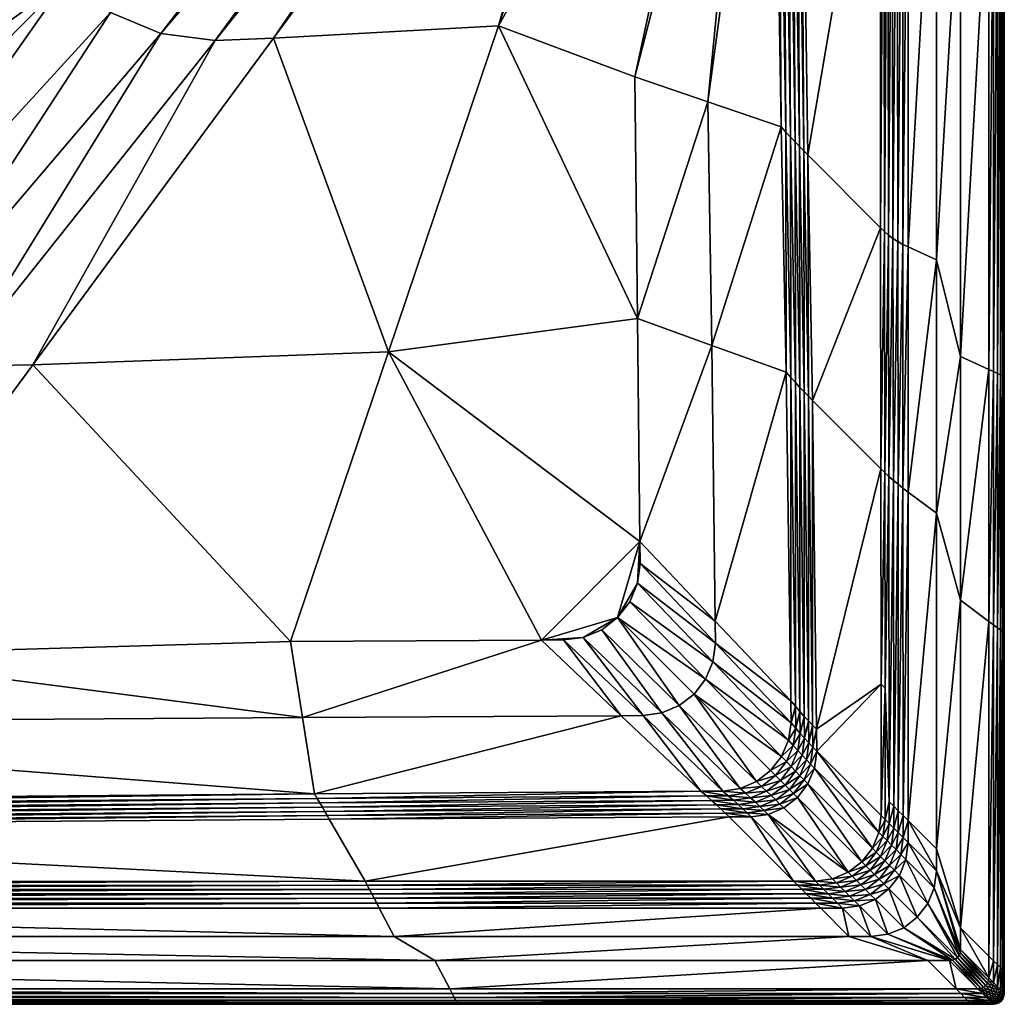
# Model space of a CAD drawing. Header units: centimetres. Extents: x -232.9 to -142.9, y -45 to 45.
# Tile 2 of 13: x -187.9 to -142.9, y -45 to 0. Entities that reach past the tile are written whole.
import ezdxf

# ---------------------------------------------------------------- set-up
doc = ezdxf.new("R2010")
doc.units = ezdxf.units.CM
doc.layers.get('0').update_dxf_attribs({"true_color": 0x8d073a})

msp = doc.modelspace()

# ---------------------------------------------------------------- meshes
at = {"color": 173, "true_color": 0x5858e1}
mesh = msp.add_polyface(dxfattribs=at)
corners = [(-219.853, 11.743, 12.424), (-216.367, 11.072, 12.411), (-216.303, 23.85, 12.353), (-219.758, 27.492, 12.352), (-216.313, -14.134, 12.526), (-216.295, -9.87, 12.506), (-220.119, -27.869, 12.606), (-201.612, -9.632, 12.438), (-199.639, -12.202, 12.441), (-185.791, 1.85, 12.314), (-187.314, 3.836, 12.312), (-197.069, -14.175, 12.438), (-183.805, 0.327, 12.312), (-194.075, -15.415, 12.43), (-181.493, -0.631, 12.306), (-190.862, -15.838, 12.418), (-179.012, -0.958, 12.296), (-187.353, -15.777, 12.401), (-176.353, -0.849, 12.283), (-188.272, 6.148, 12.306), (-202.852, -6.638, 12.43), (-188.599, 8.629, 12.296), (-203.275, -3.425, 12.418), (-188.49, 11.288, 12.283), (-203.214, 0.084, 12.401), (-188.226, 21.302, 12.236), (-203.128, 15.885, 12.329), (-171.097, -15.175, 12.325), (-166.065, -0.275, 12.234), (-214.314, -21.596, 12.551), (-211.942, -24.686, 12.554), (-164.902, 23.047, 12.122), (-165.748, 24.149, 12.121), (-208.852, -27.058, 12.551), (-163.799, 22.201, 12.121), (-205.252, -28.549, 12.541), (-162.515, 21.669, 12.117), (-161.137, 21.487, 12.112), (-159.759, 21.669, 12.105), (-166.28, 25.433, 12.117), (-215.805, -17.996, 12.541), (-166.461, 26.811, 12.112), (-166.28, 28.189, 12.105), (-201.145, 28.228, 12.264), (-211.798, 28.342, 12.312)]
mesh.append_faces([[corners[k] for k in face] for face in [(26, 44, 2)]], dxfattribs={"vtx0": -1, "vtx1": -1, "vtx2": -1, "color": 173})
mesh.append_faces([[corners[k] for k in face] for face in [(1, 26, 2)]], dxfattribs={"vtx1": -1, "color": 173})
mesh.append_faces([[corners[k] for k in face] for face in [(0, 1, 2), (2, 3, 0), (4, 5, 6), (5, 1, 0), (0, 6, 5), (7, 8, 9), (9, 10, 7), (9, 8, 11), (11, 12, 9), (12, 11, 13), (13, 14, 12), (14, 13, 15), (15, 16, 14), (16, 15, 17), (17, 18, 16), (10, 19, 20), (20, 7, 10), (19, 21, 22), (22, 20, 19), (21, 23, 24), (24, 22, 21), (23, 25, 26), (26, 24, 23), (27, 28, 18), (18, 17, 27), (29, 30, 8), (8, 7, 29), (31, 32, 10), (10, 9, 31), (33, 11, 8), (12, 34, 31), (31, 9, 12), (35, 13, 11), (14, 36, 34), (34, 12, 14), (16, 37, 36), (36, 14, 16), (18, 38, 37), (37, 16, 18), (32, 39, 19), (19, 10, 32), (40, 29, 7), (7, 20, 40), (39, 41, 21), (21, 19, 39), (4, 40, 20), (20, 22, 4), (41, 42, 23), (23, 21, 41), (5, 4, 22), (22, 24, 5), (25, 23, 42), (1, 5, 24), (24, 26, 1), (38, 18, 28), (43, 26, 25)]], dxfattribs={"vtx2": -1, "color": 173})
mesh = msp.add_polyface(dxfattribs=at)
corners = [(-158.475, 22.201, 12.097), (-155.017, 19.677, 12.092), (-155.026, 20.677, 12.088), (-158.026, 23.7, 12.088), (-148.625, 24.785, 16.285), (-152.367, 24.711, 12.772), (-152.272, 17.924, 12.681), (-148.617, 14.269, 16.406), (-154.287, 19.939, 12.088), (-153.549, 19.2, 12.088), (-153.571, 24.611, 12.063), (-152.258, 16.923, 12.687), (-148.616, 13.27, 16.406), (-154.276, 18.938, 12.092), (-153.534, 18.199, 12.092), (-159.998, 22.561, 12.102), (-159.759, 21.669, 12.105), (-161.137, 22.411, 12.108), (-161.137, 21.487, 12.112), (-148.442, 24.79, 16.504), (-148.453, 14.095, 16.588), (-153.317, 18.968, 12.104), (-153.341, 24.637, 12.082), (-148.453, 13.096, 16.587), (-153.302, 17.968, 12.109), (-148.247, 24.793, 16.682), (-148.27, 13.953, 16.736), (-153.093, 18.744, 12.154), (-153.123, 24.66, 12.14), (-152.876, 18.528, 12.236), (-152.916, 24.679, 12.239), (-152.667, 18.319, 12.352), (-152.722, 24.694, 12.377), (-152.538, 24.704, 12.555), (-152.466, 18.118, 12.5), (-148.27, 12.953, 16.736), (-148.067, 13.842, 16.852), (-153.078, 17.744, 12.158), (-152.861, 17.527, 12.241), (-152.652, 17.318, 12.356), (-152.451, 17.117, 12.505), (-151.924, -6.183, 12.821), (-156.493, -3.755, 12.206), (-148.6, -9.509, 16.375), (-153.152, -4.897, 12.196), (-148.427, -9.686, 16.566), (-148.067, 12.842, 16.851), (-148.24, -9.851, 16.722), (-152.93, -5.137, 12.213), (-152.715, -5.366, 12.265), (-152.507, -5.586, 12.352), (-152.306, -5.795, 12.474), (-152.112, -5.994, 12.63), (-154.315, 24.562, 12.067), (-159.833, -2.614, 12.216), (-166.065, -0.275, 12.234)]
mesh.append_faces([[corners[k] for k in face] for face in [(3, 0, 2)]], dxfattribs={"vtx0": -1, "vtx1": -1, "color": 173})
mesh.append_faces([[corners[k] for k in face] for face in [(0, 1, 2), (4, 5, 6), (6, 7, 4), (8, 9, 10), (7, 6, 11), (11, 12, 7), (9, 8, 13), (13, 14, 9), (15, 16, 0), (16, 15, 17), (17, 18, 16), (19, 4, 7), (7, 20, 19), (9, 21, 22), (20, 7, 12), (12, 23, 20), (21, 9, 14), (14, 24, 21), (25, 19, 20), (20, 26, 25), (21, 27, 28), (27, 29, 30), (29, 31, 32), (33, 32, 31), (31, 34, 33), (5, 33, 34), (34, 6, 5), (26, 20, 23), (23, 35, 26), (36, 26, 35), (27, 21, 24), (24, 37, 27), (29, 27, 37), (37, 38, 29), (31, 29, 38), (38, 39, 31), (34, 31, 39), (39, 40, 34), (6, 34, 40), (40, 11, 6), (12, 11, 41), (14, 13, 42), (23, 12, 43), (24, 14, 44), (35, 23, 45), (46, 35, 47), (37, 24, 48), (38, 37, 49), (39, 38, 50), (40, 39, 51), (11, 40, 52), (2, 8, 53), (8, 2, 1), (1, 13, 8), (13, 1, 54), (55, 54, 1), (1, 0, 55)]], dxfattribs={"vtx2": -1, "color": 173})
mesh = msp.add_polyface(dxfattribs=at)
corners = [(-161.137, 21.487, 12.112), (-161.137, 22.411, 12.108), (-162.276, 22.561, 12.112), (-162.515, 21.669, 12.117), (-163.337, 23.001, 12.115), (-163.799, 22.201, 12.121), (-164.248, 23.7, 12.116), (-164.902, 23.047, 12.122), (-165.748, 24.149, 12.121), (-161.137, 22.69, 12.106), (-162.204, 22.831, 12.111), (-163.198, 23.243, 12.113), (-164.051, 23.897, 12.114), (-161.137, 23.008, 12.105), (-162.121, 23.138, 12.109), (-163.039, 23.518, 12.111), (-163.826, 24.122, 12.112), (-161.137, 23.702, 11.616), (-161.942, 23.808, 11.616), (-162.07, 23.331, 12.049), (-161.137, 23.209, 12.045), (-162.692, 24.118, 11.616), (-162.938, 23.691, 12.051), (-162.093, 23.245, 12.108), (-161.137, 23.119, 12.105), (-162.983, 23.614, 12.111), (-163.748, 24.201, 12.112), (-161.919, 23.894, 11.557), (-161.137, 23.791, 11.557), (-163.685, 24.264, 12.052), (-161.89, 24.001, 11.557), (-166.065, -0.275, 12.234), (-158.475, 22.201, 12.097), (-159.759, 21.669, 12.105), (-171.097, -15.175, 12.325), (-159.715, -13.66, 12.266), (-159.833, -2.614, 12.216), (-159.607, -23.85, 12.312), (-162.999, 24.025, 11.836), (-162.42, 23.715, 11.836), (-162.42, 23.715, 12.072), (-162.999, 24.025, 12.072), (-162.416, 23.723, 12.157), (-161.791, 23.524, 12.072), (-161.791, 23.524, 11.836), (-161.137, 23.459, 12.072), (-161.137, 23.459, 11.836), (-161.137, 23.469, 12.157), (-161.789, 23.534, 12.157), (-162.406, 23.749, 12.237), (-162.978, 24.056, 12.237), (-161.784, 23.561, 12.237), (-161.137, 23.497, 12.237), (-161.739, 23.785, 12.341), (-161.137, 23.725, 12.341), (-162.318, 23.96, 12.341)]
mesh.append_faces([[corners[k] for k in face] for face in [(0, 1, 2), (2, 3, 0), (3, 2, 4), (4, 5, 3), (5, 4, 6), (6, 7, 5), (8, 7, 6), (2, 1, 9), (9, 10, 2), (4, 2, 10), (10, 11, 4), (6, 4, 11), (11, 12, 6), (9, 13, 14), (14, 10, 9), (10, 14, 15), (15, 11, 10), (11, 15, 16), (16, 12, 11), (17, 18, 19), (19, 20, 17), (18, 21, 22), (22, 19, 18), (23, 14, 13), (13, 24, 23), (25, 15, 14), (14, 23, 25), (15, 25, 26), (27, 18, 17), (17, 28, 27), (24, 20, 19), (19, 23, 24), (23, 19, 22), (22, 25, 23), (25, 22, 29), (30, 27, 28), (31, 32, 33), (31, 34, 35), (35, 36, 31), (37, 35, 34), (38, 39, 40), (41, 40, 42), (43, 40, 39), (39, 44, 43), (45, 43, 44), (44, 46, 45), (43, 45, 47), (47, 48, 43), (40, 43, 48), (48, 42, 40), (42, 49, 50), (51, 48, 47), (47, 52, 51), (53, 51, 52), (52, 54, 53), (51, 53, 55), (55, 49, 51), (48, 51, 49), (49, 42, 48)]], dxfattribs={"vtx2": -1, "color": 173})
mesh = msp.add_polyface(dxfattribs=at)
corners = [(-148.6, -9.509, 16.375), (-151.924, -6.183, 12.821), (-151.718, -17.398, 12.891), (-153.152, -4.897, 12.196), (-156.493, -3.755, 12.206), (-156.316, -14.883, 12.256), (-152.916, -16.106, 12.246), (-148.427, -9.686, 16.566), (-148.589, -20.521, 16.356), (-152.93, -5.137, 12.213), (-152.7, -16.351, 12.264), (-148.24, -9.851, 16.722), (-148.412, -20.701, 16.553), (-148.038, -10.003, 16.844), (-148.222, -20.88, 16.714), (-152.715, -5.366, 12.265), (-152.49, -16.584, 12.318), (-152.507, -5.586, 12.352), (-152.287, -16.806, 12.407), (-152.306, -5.795, 12.474), (-152.091, -17.015, 12.533), (-152.112, -5.994, 12.63), (-151.901, -17.212, 12.694), (-148.616, 13.27, 16.406), (-153.534, 18.199, 12.092), (-142.948, 7.6, 14.93), (-142.948, 7.6, 16), (-142.948, -16.31, 16), (-142.948, -16.31, 14.93), (-144.948, 7.6, 17), (-146.048, 12.7, 17), (-146.048, -10.98, 17), (-144.948, -15.39, 17), (-147.341, 12.7, 17), (-147.341, -10.385, 17), (-143.656, 7.6, 17), (-143.656, -15.985, 17), (-148.453, 13.096, 16.587), (-153.302, 17.968, 12.109), (-148.27, 12.953, 16.736), (-148.067, 12.842, 16.851), (-147.844, 12.763, 16.934), (-147.821, -10.143, 16.931), (-147.603, 12.716, 16.983), (-147.589, -10.27, 16.983), (-153.078, 17.744, 12.158), (-152.861, 17.527, 12.241), (-152.652, 17.318, 12.356), (-152.451, 17.117, 12.505), (-152.258, 16.923, 12.687), (-142.968, 7.6, 16.306), (-142.968, -16.301, 16.306), (-143.027, 7.6, 16.556), (-143.027, -16.274, 16.556), (-143.125, 7.6, 16.75), (-143.125, -16.229, 16.75), (-143.263, 7.6, 16.889), (-143.263, -16.166, 16.889), (-143.439, 7.6, 16.972), (-143.439, -16.084, 16.972), (-142.948, 7.6, 0), (-142.948, -16.31, 0), (-159.833, -2.614, 12.216), (-159.715, -13.66, 12.266), (-154.276, 18.938, 12.092)]
mesh.append_faces([[corners[k] for k in face] for face in [(0, 1, 2), (3, 4, 5), (5, 6, 3), (7, 0, 8), (9, 3, 6), (6, 10, 9), (11, 7, 12), (13, 11, 14), (15, 9, 10), (10, 16, 15), (17, 15, 16), (16, 18, 17), (19, 17, 18), (18, 20, 19), (21, 19, 20), (20, 22, 21), (1, 21, 22), (1, 0, 23), (4, 3, 24), (25, 26, 27), (27, 28, 25), (29, 30, 31), (31, 32, 29), (30, 33, 34), (34, 31, 30), (35, 29, 32), (32, 36, 35), (0, 7, 37), (3, 9, 38), (7, 11, 39), (11, 13, 40), (41, 40, 13), (13, 42, 41), (43, 41, 42), (42, 44, 43), (33, 43, 44), (44, 34, 33), (9, 15, 45), (15, 17, 46), (17, 19, 47), (19, 21, 48), (21, 1, 49), (26, 50, 51), (51, 27, 26), (50, 52, 53), (53, 51, 50), (52, 54, 55), (55, 53, 52), (54, 56, 57), (57, 55, 54), (56, 58, 59), (59, 57, 56), (58, 35, 36), (36, 59, 58), (60, 25, 28), (28, 61, 60), (4, 62, 63), (63, 5, 4), (62, 4, 64)]], dxfattribs={"vtx2": -1, "color": 173})
mesh = msp.add_polyface(dxfattribs=at)
corners = [(-151.718, -17.398, 12.891), (-148.589, -20.521, 16.356), (-148.6, -9.509, 16.375), (-142.948, -28.024, 16), (-142.948, -28.024, 14.93), (-142.948, -16.31, 14.93), (-142.948, -16.31, 16), (-144.948, -15.39, 17), (-146.048, -10.98, 17), (-146.048, -22.551, 17), (-144.948, -26.533, 17), (-147.341, -21.588, 17), (-147.341, -10.385, 17), (-143.656, -15.985, 17), (-143.656, -27.497, 17), (-148.412, -20.701, 16.553), (-148.427, -9.686, 16.566), (-148.222, -20.88, 16.714), (-148.24, -9.851, 16.722), (-148.02, -21.058, 16.839), (-148.038, -10.003, 16.844), (-147.821, -10.143, 16.931), (-147.806, -21.235, 16.928), (-147.589, -10.27, 16.983), (-147.58, -21.412, 16.982), (-151.901, -17.212, 12.694), (-151.924, -6.183, 12.821), (-142.968, -28.009, 16.306), (-142.968, -16.301, 16.306), (-143.027, -27.965, 16.556), (-143.027, -16.274, 16.556), (-143.125, -27.892, 16.75), (-143.125, -16.229, 16.75), (-143.263, -27.789, 16.889), (-143.263, -16.166, 16.889), (-143.439, -27.658, 16.972), (-143.439, -16.084, 16.972), (-142.948, -16.31, 0), (-142.948, -28.024, 0), (-151.533, -32.429, 12.976), (-159.607, -23.85, 12.312), (-156.156, -27.491, 12.313), (-156.316, -14.883, 12.256), (-159.715, -13.66, 12.266), (-148.58, -30.371, 16.338), (-152.704, -31.132, 12.313), (-152.494, -31.381, 12.332), (-152.7, -16.351, 12.264), (-152.916, -16.106, 12.246), (-148.398, -30.552, 16.541), (-148.206, -35.743, 16.706), (-148.004, -35.944, 16.835), (-147.793, -36.155, 16.926), (-147.572, -36.376, 16.982), (-152.289, -31.617, 12.387), (-152.49, -16.584, 12.318), (-152.091, -31.84, 12.479), (-152.287, -16.806, 12.407), (-152.091, -17.015, 12.533), (-151.899, -32.05, 12.608), (-151.713, -32.246, 12.773), (-159.598, -24.85, 12.316), (-156.144, -28.491, 12.317), (-159.718, -25.756, 12.321), (-160.624, -27.325, 12.332), (-160.067, -26.6, 12.326)]
mesh.append_faces([[corners[k] for k in face] for face in [(64, 63, 40)]], dxfattribs={"vtx0": -1, "vtx1": -1, "vtx2": -1, "color": 173})
mesh.append_faces([[corners[k] for k in face] for face in [(0, 1, 2), (3, 4, 5), (5, 6, 3), (7, 8, 9), (9, 10, 7), (11, 9, 8), (8, 12, 11), (13, 7, 10), (10, 14, 13), (1, 15, 16), (15, 17, 18), (17, 19, 20), (21, 20, 19), (19, 22, 21), (23, 21, 22), (22, 24, 23), (12, 23, 24), (24, 11, 12), (25, 0, 26), (27, 3, 6), (6, 28, 27), (29, 27, 28), (28, 30, 29), (31, 29, 30), (30, 32, 31), (33, 31, 32), (32, 34, 33), (35, 33, 34), (34, 36, 35), (14, 35, 36), (36, 13, 14), (37, 5, 4), (4, 38, 37), (1, 0, 39), (40, 41, 42), (42, 43, 40), (15, 1, 44), (45, 46, 47), (47, 48, 45), (17, 15, 49), (19, 17, 50), (22, 19, 51), (24, 22, 52), (11, 24, 53), (46, 54, 55), (55, 47, 46), (54, 56, 57), (57, 55, 54), (58, 57, 56), (25, 58, 59), (0, 25, 60), (41, 40, 61), (62, 61, 63), (41, 45, 48), (48, 42, 41), (64, 65, 63), (63, 61, 40)]], dxfattribs={"vtx2": -1, "color": 173})
mesh = msp.add_polyface(dxfattribs=at)
corners = [(-219.586, -35.746, 12.639), (-215.817, -32.171, 12.606), (-216.817, -32.177, 12.61), (-220.586, -35.753, 12.644), (-222.12, -35.313, 12.649), (-218.459, -31.722, 12.616), (-219.143, -31.195, 12.617), (-221.377, -35.634, 12.647), (-217.666, -32.057, 12.614), (-174.48, -35.381, 12.432), (-229.448, -43, 17), (-230.741, -44.293, 17), (-168.296, -44.293, 17), (-219.832, -35.957, 12.661), (-172.164, -39.378, 16.326), (-223.351, -39.402, 16.29), (-223.523, -39.574, 16.507), (-174.35, -35.592, 12.451), (-172.067, -39.557, 16.532), (-223.706, -39.757, 16.684), (-171.966, -39.747, 16.7), (-223.901, -39.952, 16.822), (-171.859, -39.946, 16.831), (-224.107, -40.159, 16.921), (-171.749, -40.156, 16.925), (-224.326, -40.377, 16.98), (-171.633, -40.377, 16.981), (-224.556, -40.607, 17), (-220.065, -36.16, 12.722), (-174.227, -35.796, 12.508), (-220.282, -36.355, 12.823), (-174.109, -35.994, 12.602), (-220.485, -36.542, 12.963), (-173.999, -36.184, 12.733), (-220.673, -36.721, 13.142), (-173.895, -36.368, 12.902), (-220.846, -36.891, 13.361), (-167.928, -45, 14.93), (-231.448, -45, 14.93), (-231.448, -45, 0), (-231.448, -45, 16), (-225.848, -41.9, 17), (-168.968, -43, 17), (-170.84, -41.9, 17), (-231.429, -44.98, 16.306), (-167.928, -45, 16), (-231.37, -44.921, 16.556), (-167.939, -44.98, 16.306), (-231.272, -44.823, 16.75), (-167.969, -44.921, 16.556), (-231.134, -44.686, 16.889), (-168.02, -44.823, 16.75), (-230.957, -44.509, 16.972), (-168.092, -44.686, 16.889), (-168.184, -44.509, 16.972), (-197.126, -29.039, 12.506), (-201.39, -29.057, 12.526), (-215.805, -17.996, 12.541), (-216.313, -14.134, 12.526), (-220.125, -28.869, 12.61), (-220.006, -29.717, 12.614), (-214.314, -21.596, 12.551), (-219.671, -30.511, 12.616), (-211.942, -24.686, 12.554), (-208.852, -27.058, 12.551), (-205.252, -28.549, 12.541), (-175.024, -31.896, 12.419), (-220.119, -27.869, 12.606), (-199.639, -12.202, 12.441), (-197.069, -14.175, 12.438), (-194.075, -15.415, 12.43), (-190.862, -15.838, 12.418), (-187.353, -15.777, 12.401)]
mesh.append_faces([[corners[k] for k in face] for face in [(0, 1, 2), (2, 3, 0), (4, 5, 6), (7, 8, 5), (3, 2, 8), (8, 7, 3), (1, 0, 9), (10, 11, 12), (13, 0, 3), (14, 15, 16), (13, 17, 9), (9, 0, 13), (18, 16, 19), (20, 19, 21), (22, 21, 23), (24, 23, 25), (26, 25, 27), (28, 29, 17), (17, 13, 28), (30, 31, 29), (29, 28, 30), (32, 33, 31), (31, 30, 32), (33, 32, 34), (35, 34, 36), (37, 38, 39), (36, 15, 14), (40, 38, 37), (41, 10, 42), (27, 41, 43), (44, 40, 45), (46, 44, 47), (48, 46, 49), (50, 48, 51), (52, 50, 53), (11, 52, 54), (1, 55, 56), (56, 2, 1), (57, 58, 59), (59, 60, 57), (61, 57, 60), (60, 62, 61), (63, 61, 62), (62, 6, 63), (5, 64, 63), (63, 6, 5), (8, 65, 64), (64, 5, 8), (2, 56, 65), (65, 8, 2), (55, 1, 66), (67, 59, 58), (68, 63, 64), (69, 64, 65), (70, 65, 56), (56, 71, 70), (71, 56, 55), (55, 72, 71)]], dxfattribs={"vtx2": -1, "color": 173})
mesh = msp.add_polyface(dxfattribs=at)
corners = [(-174.48, -35.381, 12.432), (-175.024, -31.896, 12.419), (-215.817, -32.171, 12.606), (-155.518, -36.437, 13.013), (-173.797, -36.546, 13.108), (-172.164, -39.378, 16.326), (-150.048, -41.9, 17), (-170.84, -41.9, 17), (-168.968, -43, 17), (-151.341, -40.607, 17), (-171.513, -40.607, 17), (-168.296, -44.293, 17), (-229.448, -43, 17), (-223.523, -39.574, 16.507), (-172.067, -39.557, 16.532), (-223.706, -39.757, 16.684), (-171.966, -39.747, 16.7), (-223.901, -39.952, 16.822), (-171.859, -39.946, 16.831), (-224.107, -40.159, 16.921), (-171.749, -40.156, 16.925), (-224.326, -40.377, 16.98), (-171.633, -40.377, 16.981), (-224.556, -40.607, 17), (-220.673, -36.721, 13.142), (-173.895, -36.368, 12.902), (-173.999, -36.184, 12.733), (-220.846, -36.891, 13.361), (-231.448, -45, 0), (-167.928, -45, 0), (-167.928, -45, 14.93), (-156.815, -35.266, 12.351), (-160.457, -31.81, 12.352), (-167.928, -45, 16), (-231.448, -45, 16), (-225.848, -41.9, 17), (-146.448, -43, 17), (-152.579, -39.371, 16.337), (-174.35, -35.592, 12.451), (-156.566, -35.476, 12.369), (-152.397, -39.552, 16.54), (-152.205, -39.743, 16.706), (-152.004, -39.945, 16.834), (-151.793, -40.155, 16.926), (-151.572, -40.376, 16.982), (-174.227, -35.796, 12.508), (-156.33, -35.681, 12.424), (-174.109, -35.994, 12.602), (-156.108, -35.879, 12.516), (-155.898, -36.071, 12.645), (-155.702, -36.257, 12.811), (-167.939, -44.98, 16.306), (-231.429, -44.98, 16.306), (-167.969, -44.921, 16.556), (-231.37, -44.921, 16.556), (-168.02, -44.823, 16.75), (-231.272, -44.823, 16.75), (-168.092, -44.686, 16.889), (-231.134, -44.686, 16.889), (-168.184, -44.509, 16.972), (-230.957, -44.509, 16.972), (-230.741, -44.293, 17), (-162.193, -28.231, 12.343), (-163.098, -28.35, 12.348), (-159.457, -31.804, 12.347), (-175.567, -28.412, 12.405), (-197.126, -29.039, 12.506), (-164.098, -28.354, 12.353), (-187.353, -15.777, 12.401), (-171.097, -15.175, 12.325), (-161.348, -27.881, 12.338), (-160.624, -27.325, 12.332), (-159.607, -23.85, 12.312)]
mesh.append_faces([[corners[k] for k in face] for face in [(72, 69, 67), (71, 72, 67), (62, 71, 67)]], dxfattribs={"vtx0": -1, "vtx1": -1, "vtx2": -1, "color": 173})
mesh.append_faces([[corners[k] for k in face] for face in [(63, 62, 67)]], dxfattribs={"vtx1": -1, "color": 173})
mesh.append_faces([[corners[k] for k in face] for face in [(0, 1, 2), (3, 4, 5), (6, 7, 8), (9, 10, 7), (11, 8, 12), (13, 14, 5), (15, 16, 14), (17, 18, 16), (19, 20, 18), (21, 22, 20), (23, 10, 22), (24, 25, 26), (27, 4, 25), (28, 29, 30), (0, 31, 32), (32, 1, 0), (5, 4, 27), (30, 33, 34), (8, 7, 35), (7, 10, 23), (36, 8, 11), (37, 5, 14), (38, 39, 31), (31, 0, 38), (40, 14, 16), (41, 16, 18), (42, 18, 20), (43, 20, 22), (44, 22, 10), (45, 46, 39), (39, 38, 45), (47, 48, 46), (46, 45, 47), (26, 49, 48), (48, 47, 26), (25, 50, 49), (49, 26, 25), (4, 3, 50), (50, 25, 4), (33, 51, 52), (51, 53, 54), (53, 55, 56), (55, 57, 58), (57, 59, 60), (59, 11, 61), (62, 63, 64), (1, 65, 66), (63, 67, 32), (32, 64, 63), (67, 65, 1), (1, 32, 67), (68, 66, 65), (65, 69, 68), (62, 70, 71), (69, 65, 67)]], dxfattribs={"vtx2": -1, "color": 173})
mesh = msp.add_polyface(dxfattribs=at)
corners = [(-152.704, -31.132, 12.313), (-156.156, -27.491, 12.313), (-156.144, -28.491, 12.317), (-152.69, -32.133, 12.318), (-155.816, -35.259, 12.346), (-155.023, -35.138, 12.342), (-158.608, -31.684, 12.343), (-159.457, -31.804, 12.347), (-154.279, -34.815, 12.337), (-157.814, -31.348, 12.338), (-153.634, -34.314, 12.332), (-157.129, -30.82, 12.332), (-153.133, -33.669, 12.327), (-156.6, -30.135, 12.327), (-152.811, -32.925, 12.322), (-156.264, -29.341, 12.321), (-156.815, -35.266, 12.351), (-160.457, -31.81, 12.352), (-152.494, -31.381, 12.332), (-152.479, -32.382, 12.336), (-152.594, -33.17, 12.341), (-152.91, -33.907, 12.345), (-153.403, -34.545, 12.351), (-152.289, -31.617, 12.387), (-152.275, -32.618, 12.392), (-152.091, -31.84, 12.479), (-152.076, -32.841, 12.484), (-152.385, -33.402, 12.396), (-152.183, -33.621, 12.488), (-151.884, -33.05, 12.613), (-152.695, -34.134, 12.401), (-152.489, -34.35, 12.493), (-151.989, -33.828, 12.617), (-152.291, -34.554, 12.621), (-151.801, -34.024, 12.782), (-152.101, -34.748, 12.787), (-153.182, -34.766, 12.406), (-152.971, -34.977, 12.498), (-151.899, -32.05, 12.608), (-152.091, -17.015, 12.533), (-159.598, -24.85, 12.316), (-162.193, -28.231, 12.343), (-161.348, -27.881, 12.338), (-160.624, -27.325, 12.332), (-160.067, -26.6, 12.326), (-159.718, -25.756, 12.321)]
mesh.append_faces([[corners[k] for k in face] for face in [(0, 1, 2), (2, 3, 0), (4, 5, 6), (6, 7, 4), (5, 8, 9), (9, 6, 5), (8, 10, 11), (11, 9, 8), (12, 13, 11), (11, 10, 12), (14, 15, 13), (13, 12, 14), (3, 2, 15), (15, 14, 3), (16, 4, 7), (7, 17, 16), (18, 0, 3), (3, 19, 18), (19, 3, 14), (14, 20, 19), (20, 14, 12), (12, 21, 20), (21, 12, 10), (10, 22, 21), (22, 10, 8), (23, 18, 19), (19, 24, 23), (25, 23, 24), (24, 26, 25), (24, 19, 20), (20, 27, 24), (26, 24, 27), (27, 28, 26), (29, 26, 28), (27, 20, 21), (21, 30, 27), (28, 27, 30), (30, 31, 28), (32, 28, 31), (31, 33, 32), (34, 32, 33), (33, 35, 34), (30, 21, 22), (22, 36, 30), (31, 30, 36), (36, 37, 31), (33, 31, 37), (25, 38, 39), (40, 2, 1), (7, 6, 41), (42, 41, 6), (6, 9, 42), (43, 42, 9), (9, 11, 43), (13, 44, 43), (43, 11, 13), (15, 45, 44), (44, 13, 15), (45, 15, 2)]], dxfattribs={"vtx2": -1, "color": 173})
mesh = msp.add_polyface(dxfattribs=at)
corners = [(-148.58, -30.371, 16.338), (-151.533, -32.429, 12.976), (-151.519, -33.43, 12.981), (-148.578, -36.37, 16.338), (-152.397, -35.551, 12.994), (-153.019, -36.028, 12.999), (-150.078, -38.968, 16.338), (-151.921, -34.93, 12.989), (-149.457, -38.492, 16.338), (-148.98, -37.87, 16.338), (-151.621, -34.206, 12.985), (-148.68, -37.147, 16.338), (-148.398, -30.552, 16.541), (-148.397, -36.552, 16.54), (-148.499, -37.328, 16.54), (-148.206, -35.743, 16.706), (-148.205, -36.743, 16.706), (-148.004, -35.944, 16.835), (-148.004, -36.944, 16.834), (-147.793, -36.155, 16.926), (-147.793, -37.155, 16.926), (-147.572, -36.376, 16.982), (-147.572, -37.376, 16.982), (-147.341, -36.607, 17), (-151.899, -32.05, 12.608), (-152.091, -31.84, 12.479), (-152.076, -32.841, 12.484), (-151.884, -33.05, 12.613), (-151.713, -32.246, 12.773), (-151.698, -33.247, 12.778), (-148.308, -37.52, 16.706), (-152.183, -33.621, 12.488), (-151.989, -33.828, 12.617), (-151.801, -34.024, 12.782), (-152.101, -34.748, 12.787), (-148.589, -20.521, 16.356), (-142.948, -28.024, 14.93), (-142.948, -28.024, 16), (-142.948, -43.5, 16), (-146.048, -37.9, 17), (-144.948, -41.5, 17), (-144.948, -26.533, 17), (-146.048, -22.551, 17), (-147.341, -21.588, 17), (-143.656, -27.497, 17), (-148.412, -20.701, 16.553), (-148.222, -20.88, 16.714), (-148.02, -21.058, 16.839), (-147.806, -21.235, 16.928), (-147.58, -21.412, 16.982), (-151.901, -17.212, 12.694), (-151.718, -17.398, 12.891), (-142.968, -28.009, 16.306), (-142.968, -43.48, 16.306), (-143.027, -27.965, 16.556), (-143.027, -43.421, 16.556), (-143.125, -27.892, 16.75), (-143.125, -43.323, 16.75), (-143.263, -27.789, 16.889), (-143.263, -43.186, 16.889), (-143.439, -27.658, 16.972), (-143.439, -43.009, 16.972), (-143.656, -42.793, 17), (-142.948, -28.024, 0), (-142.948, -43.5, 14.93)]
mesh.append_faces([[corners[k] for k in face] for face in [(0, 1, 2), (2, 3, 0), (4, 5, 6), (7, 4, 8), (8, 9, 7), (10, 7, 9), (9, 11, 10), (2, 10, 11), (11, 3, 2), (12, 0, 3), (3, 13, 12), (13, 3, 11), (11, 14, 13), (15, 12, 13), (13, 16, 15), (17, 15, 16), (16, 18, 17), (19, 17, 18), (18, 20, 19), (21, 19, 20), (20, 22, 21), (23, 21, 22), (24, 25, 26), (26, 27, 24), (28, 24, 27), (27, 29, 28), (1, 28, 29), (29, 2, 1), (16, 13, 14), (18, 16, 30), (31, 32, 27), (29, 27, 32), (32, 33, 29), (2, 29, 33), (33, 10, 2), (10, 33, 34), (34, 7, 10), (1, 0, 35), (36, 37, 38), (39, 40, 41), (41, 42, 39), (23, 39, 42), (42, 43, 23), (44, 41, 40), (0, 12, 45), (12, 15, 46), (15, 17, 47), (17, 19, 48), (19, 21, 49), (21, 23, 43), (24, 28, 50), (28, 1, 51), (37, 52, 53), (52, 54, 55), (54, 56, 57), (56, 58, 59), (58, 60, 61), (60, 44, 62), (63, 36, 64)]], dxfattribs={"vtx2": -1, "color": 173})
mesh = msp.add_polyface(dxfattribs=at)
corners = [(-153.742, -36.328, 13.004), (-150.802, -39.268, 16.338), (-150.078, -38.968, 16.338), (-149.457, -38.492, 16.338), (-152.397, -35.551, 12.994), (-147.341, -36.607, 17), (-147.341, -37.607, 17), (-146.048, -38.9, 17), (-146.048, -37.9, 17), (-147.444, -38.384, 17), (-146.151, -39.676, 17), (-147.743, -39.107, 17), (-146.45, -40.4, 17), (-150.62, -39.449, 16.54), (-151.578, -39.37, 16.338), (-148.499, -37.328, 16.54), (-148.68, -37.147, 16.338), (-148.98, -37.87, 16.338), (-148.799, -38.052, 16.54), (-149.275, -38.673, 16.54), (-149.897, -39.15, 16.54), (-147.572, -37.376, 16.982), (-148.308, -37.52, 16.706), (-148.205, -36.743, 16.706), (-148.106, -37.721, 16.834), (-148.004, -36.944, 16.834), (-147.793, -37.155, 16.926), (-147.895, -37.932, 16.926), (-147.674, -38.153, 16.982), (-148.607, -38.243, 16.706), (-148.406, -38.444, 16.834), (-148.195, -38.655, 16.926), (-147.974, -38.876, 16.982), (-149.084, -38.864, 16.706), (-148.883, -39.066, 16.834), (-148.672, -39.277, 16.926), (-148.451, -39.498, 16.982), (-149.705, -39.341, 16.706), (-149.504, -39.542, 16.834), (-142.948, -43.5, 16), (-142.948, -43.5, 14.93), (-142.948, -28.024, 14.93), (-144.948, -41.5, 17), (-143.656, -42.793, 17), (-143.656, -27.497, 17), (-142.968, -43.48, 16.306), (-142.948, -28.024, 16), (-143.027, -43.421, 16.556), (-142.968, -28.009, 16.306), (-143.125, -43.323, 16.75), (-143.027, -27.965, 16.556), (-143.263, -43.186, 16.889), (-143.125, -27.892, 16.75), (-143.439, -43.009, 16.972), (-143.263, -27.789, 16.889), (-143.439, -27.658, 16.972), (-142.948, -43.5, 0), (-142.948, -28.024, 0)]
mesh.append_faces([[corners[k] for k in face] for face in [(0, 1, 2), (2, 3, 4), (5, 6, 7), (7, 8, 5), (6, 9, 10), (10, 7, 6), (9, 11, 12), (13, 1, 14), (15, 16, 17), (17, 18, 15), (18, 17, 3), (3, 19, 18), (19, 3, 2), (2, 20, 19), (20, 2, 1), (1, 13, 20), (21, 6, 5), (15, 22, 23), (22, 24, 25), (26, 25, 24), (24, 27, 26), (21, 26, 27), (27, 28, 21), (6, 21, 28), (28, 9, 6), (22, 15, 18), (18, 29, 22), (24, 22, 29), (29, 30, 24), (27, 24, 30), (30, 31, 27), (28, 27, 31), (31, 32, 28), (9, 28, 32), (32, 11, 9), (29, 18, 19), (19, 33, 29), (30, 29, 33), (33, 34, 30), (31, 30, 34), (34, 35, 31), (32, 31, 35), (35, 36, 32), (11, 32, 36), (33, 19, 20), (20, 37, 33), (34, 33, 37), (37, 38, 34), (35, 34, 38), (37, 20, 13), (39, 40, 41), (42, 43, 44), (45, 39, 46), (47, 45, 48), (49, 47, 50), (51, 49, 52), (53, 51, 54), (43, 53, 55), (40, 56, 57)]], dxfattribs={"vtx2": -1, "color": 173})
mesh = msp.add_polyface(dxfattribs=at)
corners = [(-154.519, -36.43, 13.008), (-155.518, -36.437, 13.013), (-152.579, -39.371, 16.337), (-151.578, -39.37, 16.338), (-153.742, -36.328, 13.004), (-150.802, -39.268, 16.338), (-150.078, -38.968, 16.338), (-153.019, -36.028, 12.999), (-172.164, -39.378, 16.326), (-154.779, -35.354, 12.361), (-155.023, -35.138, 12.342), (-155.816, -35.259, 12.346), (-155.566, -35.469, 12.365), (-154.279, -34.815, 12.337), (-154.041, -35.039, 12.356), (-153.403, -34.545, 12.351), (-156.815, -35.266, 12.351), (-156.566, -35.476, 12.369), (-154.547, -35.563, 12.416), (-155.331, -35.674, 12.42), (-154.327, -35.765, 12.508), (-155.108, -35.872, 12.512), (-154.12, -35.96, 12.636), (-154.898, -36.064, 12.64), (-153.925, -36.147, 12.802), (-154.702, -36.25, 12.806), (-152.971, -34.977, 12.498), (-152.77, -35.178, 12.627), (-152.291, -34.554, 12.621), (-152.101, -34.748, 12.787), (-152.579, -35.37, 12.792), (-151.921, -34.93, 12.989), (-152.397, -35.551, 12.994), (-153.182, -34.766, 12.406), (-153.814, -35.253, 12.411), (-153.599, -35.46, 12.503), (-153.394, -35.658, 12.632), (-153.201, -35.847, 12.797), (-156.33, -35.681, 12.424), (-156.108, -35.879, 12.516), (-155.898, -36.071, 12.645), (-155.702, -36.257, 12.811)]
mesh.append_faces([[corners[k] for k in face] for face in [(0, 1, 2), (2, 3, 0), (4, 0, 3), (3, 5, 4), (6, 7, 4), (8, 2, 1), (9, 10, 11), (11, 12, 9), (13, 14, 15), (14, 13, 10), (10, 9, 14), (12, 11, 16), (16, 17, 12), (18, 9, 12), (12, 19, 18), (20, 18, 19), (19, 21, 20), (22, 20, 21), (21, 23, 22), (24, 22, 23), (23, 25, 24), (4, 24, 25), (25, 0, 4), (26, 27, 28), (29, 28, 27), (27, 30, 29), (31, 29, 30), (30, 32, 31), (33, 15, 14), (14, 34, 33), (26, 33, 34), (34, 35, 26), (27, 26, 35), (35, 36, 27), (30, 27, 36), (36, 37, 30), (32, 30, 37), (37, 7, 32), (34, 14, 9), (9, 18, 34), (35, 34, 18), (18, 20, 35), (36, 35, 20), (20, 22, 36), (37, 36, 22), (22, 24, 37), (7, 37, 24), (24, 4, 7), (19, 12, 17), (17, 38, 19), (21, 19, 38), (38, 39, 21), (23, 21, 39), (39, 40, 23), (25, 23, 40), (40, 41, 25), (0, 25, 41), (41, 1, 0)]], dxfattribs={"vtx2": -1, "color": 173})
mesh = msp.add_polyface(dxfattribs=at)
corners = [(-144.448, -45, 16), (-144.448, -45, 14.93), (-143.448, -45, 14.93), (-144.948, -41.5, 17), (-146.048, -37.9, 17), (-146.048, -38.9, 17), (-144.948, -42.5, 17), (-149.048, -41.9, 17), (-150.048, -41.9, 17), (-146.448, -43, 17), (-145.448, -43, 17), (-148.272, -41.798, 17), (-145.319, -42.983, 17), (-147.548, -41.498, 17), (-145.198, -42.933, 17), (-146.927, -41.021, 17), (-145.095, -42.854, 17), (-146.45, -40.4, 17), (-145.015, -42.75, 17), (-146.151, -39.676, 17), (-144.965, -42.629, 17), (-147.444, -38.384, 17), (-147.743, -39.107, 17), (-148.22, -39.728, 17), (-148.841, -40.205, 17), (-149.565, -40.505, 17), (-145.156, -44.293, 17), (-144.156, -44.293, 17), (-144.026, -44.276, 17), (-143.906, -44.226, 17), (-143.802, -44.146, 17), (-143.723, -44.043, 17), (-143.673, -43.922, 17), (-143.656, -43.793, 17), (-143.656, -42.793, 17), (-148.451, -39.498, 16.982), (-149.504, -39.542, 16.834), (-149.293, -39.753, 16.926), (-148.672, -39.277, 16.926), (-149.072, -39.974, 16.982), (-149.796, -40.274, 16.982), (-144.468, -44.98, 16.306), (-143.448, -45, 16), (-144.527, -44.921, 16.556), (-143.468, -44.98, 16.306), (-144.625, -44.823, 16.75), (-143.527, -44.921, 16.556), (-144.763, -44.686, 16.889), (-143.625, -44.823, 16.75), (-143.763, -44.686, 16.889), (-144.939, -44.509, 16.972), (-143.939, -44.509, 16.972), (-144.448, -45, 0)]
mesh.append_faces([[corners[k] for k in face] for face in [(0, 1, 2), (3, 4, 5), (5, 6, 3), (7, 8, 9), (9, 10, 7), (11, 7, 10), (10, 12, 11), (13, 11, 12), (12, 14, 13), (15, 13, 14), (14, 16, 15), (17, 15, 16), (16, 18, 17), (19, 17, 18), (18, 20, 19), (5, 19, 20), (20, 6, 5), (17, 19, 21), (22, 23, 15), (15, 17, 22), (23, 24, 13), (13, 15, 23), (24, 25, 11), (11, 13, 24), (7, 11, 25), (26, 27, 10), (10, 9, 26), (27, 28, 12), (12, 10, 27), (28, 29, 14), (14, 12, 28), (29, 30, 16), (16, 14, 29), (30, 31, 18), (18, 16, 30), (31, 32, 20), (20, 18, 31), (32, 33, 6), (6, 20, 32), (33, 34, 3), (3, 6, 33), (35, 23, 22), (36, 37, 38), (35, 38, 37), (37, 39, 35), (23, 35, 39), (39, 24, 23), (24, 39, 40), (40, 25, 24), (41, 0, 42), (43, 41, 44), (45, 43, 46), (47, 45, 48), (48, 49, 47), (50, 47, 49), (49, 51, 50), (26, 50, 51), (51, 27, 26), (2, 1, 52)]], dxfattribs={"vtx2": -1, "color": 173})
mesh = msp.add_polyface(dxfattribs=at)
corners = [(-167.928, -45, 16), (-167.928, -45, 14.93), (-144.448, -45, 14.93), (-144.448, -45, 16), (-168.968, -43, 17), (-146.448, -43, 17), (-150.048, -41.9, 17), (-149.565, -40.505, 17), (-150.341, -40.607, 17), (-149.048, -41.9, 17), (-151.341, -40.607, 17), (-170.84, -41.9, 17), (-151.578, -39.37, 16.338), (-151.397, -39.552, 16.54), (-150.62, -39.449, 16.54), (-152.579, -39.371, 16.337), (-152.397, -39.552, 16.54), (-150.429, -39.641, 16.706), (-151.205, -39.743, 16.706), (-150.228, -39.842, 16.834), (-151.004, -39.944, 16.834), (-150.017, -40.053, 16.926), (-150.793, -40.155, 16.926), (-149.796, -40.274, 16.982), (-150.572, -40.376, 16.982), (-149.705, -39.341, 16.706), (-149.504, -39.542, 16.834), (-149.293, -39.753, 16.926), (-149.072, -39.974, 16.982), (-152.205, -39.743, 16.706), (-152.004, -39.945, 16.834), (-151.793, -40.155, 16.926), (-151.572, -40.376, 16.982), (-144.468, -44.98, 16.306), (-167.939, -44.98, 16.306), (-144.527, -44.921, 16.556), (-167.969, -44.921, 16.556), (-144.625, -44.823, 16.75), (-168.02, -44.823, 16.75), (-144.763, -44.686, 16.889), (-168.092, -44.686, 16.889), (-144.939, -44.509, 16.972), (-168.184, -44.509, 16.972), (-145.156, -44.293, 17), (-168.296, -44.293, 17), (-172.067, -39.557, 16.532), (-171.966, -39.747, 16.7), (-171.859, -39.946, 16.831), (-171.749, -40.156, 16.925), (-171.633, -40.377, 16.981), (-171.513, -40.607, 17), (-144.448, -45, 0), (-167.928, -45, 0)]
mesh.append_faces([[corners[k] for k in face] for face in [(0, 1, 2), (2, 3, 0), (4, 5, 6), (7, 8, 9), (8, 10, 6), (6, 9, 8), (11, 6, 10), (12, 13, 14), (13, 12, 15), (15, 16, 13), (17, 14, 13), (13, 18, 17), (19, 17, 18), (18, 20, 19), (21, 19, 20), (20, 22, 21), (23, 21, 22), (22, 24, 23), (7, 23, 24), (24, 8, 7), (14, 17, 25), (26, 25, 17), (17, 19, 26), (27, 26, 19), (19, 21, 27), (28, 27, 21), (21, 23, 28), (18, 13, 16), (16, 29, 18), (20, 18, 29), (29, 30, 20), (22, 20, 30), (30, 31, 22), (24, 22, 31), (31, 32, 24), (8, 24, 32), (32, 10, 8), (33, 34, 0), (0, 3, 33), (35, 36, 34), (34, 33, 35), (37, 38, 36), (36, 35, 37), (39, 40, 38), (38, 37, 39), (41, 42, 40), (40, 39, 41), (43, 44, 42), (42, 41, 43), (44, 43, 5), (45, 16, 15), (46, 29, 16), (47, 30, 29), (48, 31, 30), (49, 32, 31), (50, 10, 32), (51, 2, 1), (1, 52, 51)]], dxfattribs={"vtx2": -1, "color": 173})
mesh = msp.add_polyface(dxfattribs=at)
corners = [(-142.948, -44.5, 16), (-142.948, -44.5, 14.93), (-142.948, -43.5, 14.93), (-142.948, -43.5, 16), (-142.965, -44.629, 16), (-142.965, -44.629, 14.93), (-142.968, -44.48, 16.306), (-142.968, -43.48, 16.306), (-142.985, -44.61, 16.306), (-143.027, -44.421, 16.556), (-143.027, -43.421, 16.556), (-143.125, -44.323, 16.75), (-143.125, -43.323, 16.75), (-143.263, -44.186, 16.889), (-143.263, -43.186, 16.889), (-143.439, -44.009, 16.972), (-143.439, -43.009, 16.972), (-143.656, -43.793, 17), (-143.656, -42.793, 17), (-143.633, -44.669, 16.889), (-143.81, -44.492, 16.972), (-143.939, -44.509, 16.972), (-144.156, -44.293, 17), (-144.026, -44.276, 17), (-143.044, -44.551, 16.556), (-143.142, -44.453, 16.75), (-143.28, -44.315, 16.889), (-143.457, -44.138, 16.972), (-143.673, -43.922, 17), (-143.094, -44.671, 16.556), (-143.192, -44.573, 16.75), (-143.33, -44.436, 16.889), (-143.506, -44.259, 16.972), (-143.723, -44.043, 17), (-143.409, -44.539, 16.889), (-143.272, -44.677, 16.75), (-143.586, -44.363, 16.972), (-143.802, -44.146, 17), (-143.513, -44.619, 16.889), (-143.689, -44.442, 16.972), (-143.906, -44.226, 17), (-142.948, -44.5, 0), (-142.948, -43.5, 0), (-142.965, -44.629, 0)]
mesh.append_faces([[corners[k] for k in face] for face in [(0, 1, 2), (2, 3, 0), (4, 5, 1), (1, 0, 4), (6, 0, 3), (3, 7, 6), (8, 4, 0), (0, 6, 8), (9, 6, 7), (7, 10, 9), (11, 9, 10), (10, 12, 11), (13, 11, 12), (12, 14, 13), (15, 13, 14), (14, 16, 15), (17, 15, 16), (16, 18, 17), (19, 20, 21), (22, 21, 20), (20, 23, 22), (24, 8, 6), (6, 9, 24), (25, 24, 9), (9, 11, 25), (26, 25, 11), (11, 13, 26), (27, 26, 13), (13, 15, 27), (28, 27, 15), (15, 17, 28), (8, 24, 29), (30, 29, 24), (24, 25, 30), (31, 30, 25), (25, 26, 31), (32, 31, 26), (26, 27, 32), (33, 32, 27), (27, 28, 33), (34, 35, 30), (30, 31, 34), (36, 34, 31), (31, 32, 36), (37, 36, 32), (32, 33, 37), (35, 34, 38), (39, 38, 34), (34, 36, 39), (40, 39, 36), (36, 37, 40), (20, 19, 38), (38, 39, 20), (23, 20, 39), (39, 40, 23), (41, 42, 2), (2, 1, 41), (43, 41, 1), (1, 5, 43)]], dxfattribs={"vtx2": -1, "color": 173})
mesh = msp.add_polyface(dxfattribs=at)
corners = [(-143.448, -45, 16), (-143.448, -45, 14.93), (-143.319, -44.983, 14.93), (-143.319, -44.983, 16), (-143.015, -44.75, 16), (-143.015, -44.75, 14.93), (-142.965, -44.629, 14.93), (-142.965, -44.629, 16), (-143.095, -44.854, 16), (-143.095, -44.854, 14.93), (-143.198, -44.933, 16), (-143.198, -44.933, 14.93), (-144.448, -45, 16), (-143.468, -44.98, 16.306), (-143.339, -44.963, 16.306), (-143.035, -44.73, 16.306), (-142.985, -44.61, 16.306), (-143.115, -44.834, 16.306), (-143.218, -44.913, 16.306), (-144.468, -44.98, 16.306), (-143.527, -44.921, 16.556), (-143.398, -44.904, 16.556), (-143.625, -44.823, 16.75), (-143.496, -44.806, 16.75), (-143.763, -44.686, 16.889), (-143.633, -44.669, 16.889), (-143.939, -44.509, 16.972), (-143.094, -44.671, 16.556), (-143.173, -44.775, 16.556), (-143.272, -44.677, 16.75), (-143.192, -44.573, 16.75), (-143.277, -44.854, 16.556), (-143.375, -44.756, 16.75), (-143.513, -44.619, 16.889), (-144.527, -44.921, 16.556), (-144.625, -44.823, 16.75), (-143.448, -45, 0), (-143.319, -44.983, 0), (-143.015, -44.75, 0), (-142.965, -44.629, 0), (-143.095, -44.854, 0), (-143.198, -44.933, 0), (-144.448, -45, 0)]
mesh.append_faces([[corners[k] for k in face] for face in [(0, 1, 2), (2, 3, 0), (4, 5, 6), (6, 7, 4), (8, 9, 5), (5, 4, 8), (10, 11, 9), (9, 8, 10), (3, 2, 11), (11, 10, 3), (1, 0, 12), (13, 0, 3), (3, 14, 13), (15, 4, 7), (7, 16, 15), (17, 8, 4), (4, 15, 17), (18, 10, 8), (8, 17, 18), (14, 3, 10), (10, 18, 14), (0, 13, 19), (20, 13, 14), (14, 21, 20), (22, 20, 21), (21, 23, 22), (24, 22, 23), (23, 25, 24), (26, 24, 25), (27, 15, 16), (28, 17, 15), (15, 27, 28), (29, 28, 27), (27, 30, 29), (31, 18, 17), (17, 28, 31), (32, 31, 28), (28, 29, 32), (33, 32, 29), (21, 14, 18), (18, 31, 21), (23, 21, 31), (31, 32, 23), (25, 23, 32), (32, 33, 25), (13, 20, 34), (20, 22, 35), (36, 37, 2), (2, 1, 36), (38, 39, 6), (6, 5, 38), (40, 38, 5), (5, 9, 40), (41, 40, 9), (9, 11, 41), (37, 41, 11), (11, 2, 37), (42, 36, 1)]], dxfattribs={"vtx2": -1, "color": 173})

doc.saveas('drawing.dxf')
